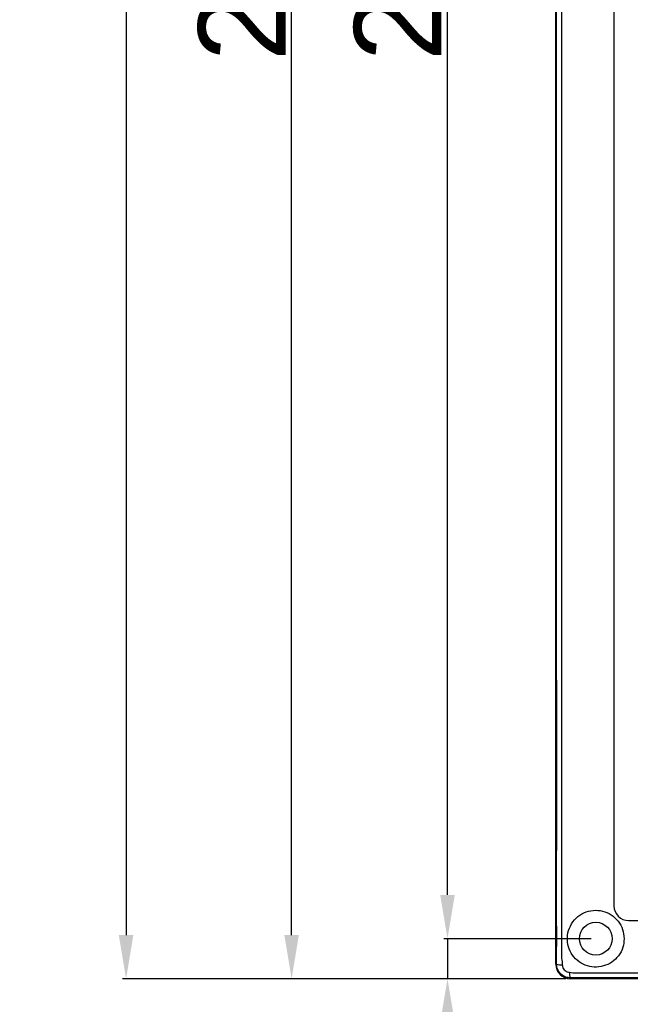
# Model space of a CAD drawing. Header units: millimetres. Extents: x 7146 to 9108, y -1574 to -663.
# Tile 4 of 256: x 7146 to 7230, y -1427 to -1291. Entities that reach past the tile are written whole.
import ezdxf

# ---------------------------------------------------------------- set-up
doc = ezdxf.new("R2010")
doc.units = ezdxf.units.MM
doc.header["$LTSCALE"] = 3
doc.header["$PDSIZE"] = -1
doc.styles.get("Standard").update_dxf_attribs({"font": 'arial.ttf', "height": 12})
doc.dimstyles.new('ISO-25', dxfattribs={"dimtxt": 12, "dimasz": 6, "dimexe": 0.5, "dimexo": 0.625, "dimtad": 1, "dimdec": 1, "dimdsep": 46, "dimtxsty": 'Standard', "dimcen": 0, "dimclrd": 256, "dimclre": 256, "dimadec": 0, "dimazin": 0, "dimtfac": 1, "dimtdec": 1, "dimtmove": 0, "dimatfit": 3, "dimfxl": 1, "dimlwd": 30, "dimlwe": 30, "dimarcsym": 0})

# ---------------------------------------------------------------- blocks, each defined once
blk = doc.blocks.new('*D254')
at = {"lineweight": 30}
for p, q in [((7205.06, -1411.62), (7205.06, -1405.62)), ((7224.81, -1417.62), (7204.56, -1417.62)), ((7205.06, -1417.62), (7205.06, -1423.12)), ((7221.31, -1423.12), (7204.56, -1423.12)), ((7205.06, -1429.12), (7205.06, -1458.31))]:
    blk.add_line(p, q, dxfattribs=at)
for points in [[(7204.06, -1411.62), (7206.06, -1411.62), (7205.06, -1417.62)], [(7204.06, -1429.12), (7206.06, -1429.12), (7205.06, -1423.12)]]:
    blk.add_solid(points)
at = {"layer": 'Defpoints', "color": 0}
for p in [(7225.44, -1417.62), (7205.06, -1423.12), (7221.94, -1423.12)]:
    blk.add_point(p, dxfattribs=at)
at = {"color": 0, "insert": (7198.33, -1446.71), "char_height": 12, "attachment_point": 5, "rotation": 90}
blk.add_mtext('5.5', dxfattribs=at)
blk = doc.blocks.new('*D255')
at = {"lineweight": 30}
for p, q in [((7224.81, -1148.62), (7204.56, -1148.62)), ((7205.06, -1411.62), (7205.06, -1154.62)), ((7224.81, -1417.62), (7204.56, -1417.62))]:
    blk.add_line(p, q, dxfattribs=at)
for points in [[(7204.06, -1154.62), (7206.06, -1154.62), (7205.06, -1148.62)], [(7204.06, -1411.62), (7206.06, -1411.62), (7205.06, -1417.62)]]:
    blk.add_solid(points)
at = {"layer": 'Defpoints', "color": 0}
for p in [(7205.06, -1148.62), (7225.44, -1148.62), (7225.44, -1417.62)]:
    blk.add_point(p, dxfattribs=at)
at = {"color": 0, "insert": (7198.31, -1283.12), "char_height": 12, "attachment_point": 5, "rotation": 90}
blk.add_mtext('269', dxfattribs=at)
blk = doc.blocks.new('*D259')
at = {"lineweight": 30}
for p, q in [((7221.31, -803.12), (7160.39, -803.12)), ((7160.89, -809.12), (7160.89, -1417.12)), ((7221.31, -1423.12), (7160.39, -1423.12))]:
    blk.add_line(p, q, dxfattribs=at)
for points in [[(7159.89, -809.12), (7161.89, -809.12), (7160.89, -803.12)], [(7159.89, -1417.12), (7161.89, -1417.12), (7160.89, -1423.12)]]:
    blk.add_solid(points)
at = {"layer": 'Defpoints', "color": 0}
for p in [(7221.94, -803.12), (7160.89, -1423.12), (7221.94, -1423.12)]:
    blk.add_point(p, dxfattribs=at)
at = {"color": 0, "insert": (7154.14, -1139.73), "char_height": 12, "attachment_point": 5, "rotation": 90}
blk.add_mtext('620', dxfattribs=at)
blk = doc.blocks.new('*D264')
at = {"lineweight": 30}
for p, q in [((7221.31, -1143.12), (7183.14, -1143.12)), ((7183.64, -1417.12), (7183.64, -1149.12)), ((7221.31, -1423.12), (7183.14, -1423.12))]:
    blk.add_line(p, q, dxfattribs=at)
for points in [[(7182.64, -1149.12), (7184.64, -1149.12), (7183.64, -1143.12)], [(7182.64, -1417.12), (7184.64, -1417.12), (7183.64, -1423.12)]]:
    blk.add_solid(points)
at = {"layer": 'Defpoints', "color": 0}
for p in [(7183.64, -1143.12), (7221.94, -1143.12), (7221.94, -1423.12)]:
    blk.add_point(p, dxfattribs=at)
at = {"color": 0, "insert": (7176.89, -1283.12), "char_height": 12, "attachment_point": 5, "rotation": 90}
blk.add_mtext('280', dxfattribs=at)

msp = doc.modelspace()

# ---------------------------------------------------------------- linework, layer by layer
at = {"linetype": 'Continuous', "lineweight": 30}
for p, q in [((7219.94, -1421.12), (7219.94, -1145.12)), ((7227.94, -1153.12), (7227.94, -1413.12)), ((7229.94, -1415.12), (7361.94, -1415.12)), ((7219.94, -1421.12), (7220.06, -1421.12)), ((7221.94, -1423.12), (7221.94, -1423)), ((7507.94, -1423.12), (7221.94, -1423.12))]:
    msp.add_line(p, q, dxfattribs=at)
at = {"linetype": 'Continuous', "lineweight": 30, "flags": 128}
for points in [[(7220.74, -1145.92), (7220.74, -1145.92), (7220.74, -1147.92), (7220.74, -1155.92), (7220.74, -1187.92), (7220.74, -1315.92), (7220.74, -1363.12), (7220.74, -1409.47), (7220.74, -1420.32), (7220.74, -1420.32)], [(7222.74, -1422.32), (7222.74, -1422.32), (7224.74, -1422.32), (7232.74, -1422.32), (7264.74, -1422.32), (7392.74, -1422.32), (7449.92, -1422.32), (7496.29, -1422.32), (7507.13, -1422.32), (7507.13, -1422.32)]]:
    msp.add_lwpolyline(points, dxfattribs=at)
at = {"linetype": 'Continuous', "lineweight": 30}
msp.add_circle((7225.44, -1417.62), 2.25, dxfattribs=at)
for centre, radius, start, end in [((7229.94, -1413.12), 2, 179.9996, 270.0003), ((7221.94, -1421.12), 2, 180, 270), ((7220.69, -1419.34), 1.88, 250.4553, 274.2306), ((7223.72, -1422.37), 1.89, 175.7707, 199.5224)]:
    msp.add_arc(centre, radius, start, end, dxfattribs=at)
for points, knots in [([(7220.06, -1421.12), (7220.06, -1420.15), (7220.07, -1418.21), (7220.06, -1414.33), (7220.07, -1399.49), (7220.05, -1337.92), (7220.06, -1260.67), (7220.07, -1189.92), (7220.06, -1165.04), (7220.07, -1155.98), (7220.07, -1150.54), (7220.06, -1146.93), (7220.06, -1145.12)], [0, 0, 0, 0, 0.010538, 0.021101, 0.042213, 0.171827, 0.690284, 0.88183, 0.940899, 0.960618, 0.980336, 1, 1, 1, 1]), ([(7229.34, -1417.62), (7229.3, -1417.19), (7229.21, -1416.33), (7228.56, -1415.17), (7227.59, -1414.28), (7226.37, -1413.76), (7225.05, -1413.67), (7223.78, -1414.01), (7222.68, -1414.75), (7221.88, -1415.84), (7221.49, -1417.12), (7221.55, -1418.43), (7222.02, -1419.64), (7222.85, -1420.64), (7223.97, -1421.31), (7225.23, -1421.58), (7226.51, -1421.44), (7227.68, -1420.89), (7228.62, -1420), (7229.23, -1418.86), (7229.3, -1418.02), (7229.34, -1417.62)], [0, 0, 0, 0, 0.0527249, 0.1054602, 0.1582655, 0.2116048, 0.2642332, 0.3172745, 0.3714964, 0.4265675, 0.4807074, 0.5327818, 0.5839578, 0.6369665, 0.6891645, 0.7408415, 0.7925296, 0.8438306, 0.8966511, 0.9513012, 1, 1, 1, 1]), ([(7221.94, -1423), (7221.73, -1422.98), (7221.31, -1422.94), (7220.75, -1422.62), (7220.33, -1422.15), (7220.09, -1421.62), (7220.07, -1421.27), (7220.06, -1421.12)], [0, 0, 0, 0, 0.212002, 0.424405, 0.636565, 0.848511, 1, 1, 1, 1]), ([(7220.74, -1420.32), (7220.74, -1420.32), (7220.8, -1420.61), (7220.81, -1420.92), (7220.83, -1421.22)], [0, 0, 0, 0, 0.000066, 1, 1, 1, 1]), ([(7220.83, -1421.22), (7220.84, -1421.3), (7220.86, -1421.48), (7221, -1421.76), (7221.22, -1422), (7221.51, -1422.18), (7221.73, -1422.21), (7221.83, -1422.23)], [0, 0, 0, 0, 0.149117, 0.361709, 0.576571, 0.790488, 1, 1, 1, 1]), ([(7221.83, -1422.23), (7222.13, -1422.27), (7222.44, -1422.32), (7222.74, -1422.32), (7222.74, -1422.32)], [0, 0, 0, 0, 0.999935, 1, 1, 1, 1]), ([(7250.4, -1422.98), (7247.99, -1422.98), (7242.04, -1422.97), (7232.54, -1422.97), (7225.47, -1422.99), (7221.94, -1423)], [0, 0, 0, 0, 0.253764, 0.627207, 1, 1, 1, 1])]:
    msp.add_open_spline(points, degree=3, knots=knots, dxfattribs=at)

# ---------------------------------------------------------------- dimensions: what is measured, and where the dimension line sits
dim = msp.add_linear_dim(base=(7160.89, -1423.12), p1=(7221.94, -803.12), p2=(7221.94, -1423.12), angle=90, dimstyle='ISO-25')
dim.commit()
dim.dimension.update_dxf_attribs({"geometry": '*D259', "text_midpoint": (7160.89, -1139.73), "dimtype": 160})
for base, p1, p2, picture, middle in [((7183.64, -1143.12), (7221.94, -1423.12), (7221.94, -1143.12), '*D264', (7176.89, -1283.12)), ((7205.06, -1148.62), (7225.44, -1417.62), (7225.44, -1148.62), '*D255', (7198.31, -1283.12)), ((7205.06, -1423.12), (7225.44, -1417.62), (7221.94, -1423.12), '*D254', (7198.33, -1446.71))]:
    dim = msp.add_linear_dim(base=base, p1=p1, p2=p2, angle=90, dimstyle='ISO-25')
    dim.commit()
    dim.dimension.update_dxf_attribs({"geometry": picture, "text_midpoint": middle})

doc.saveas('drawing.dxf')
